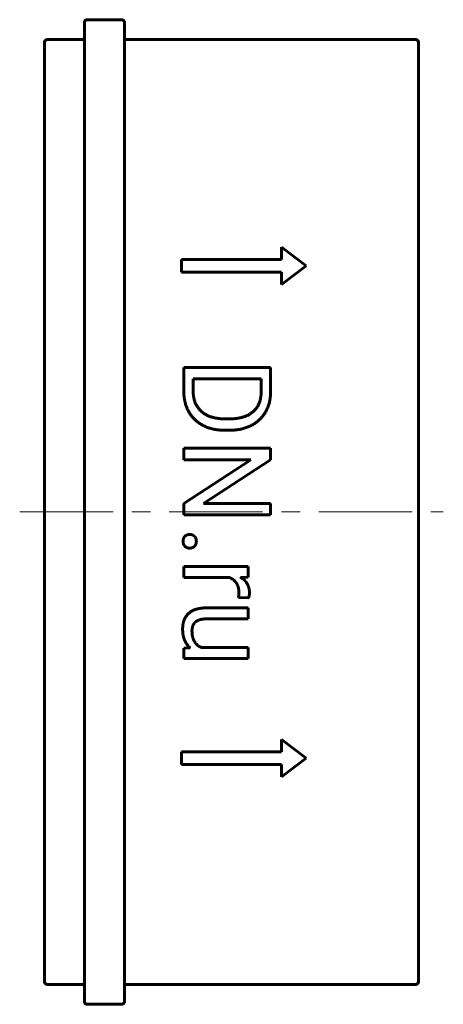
# Model space of a CAD drawing. Header units: millimetres. Extents: x -17 to 17, y -39.5 to 39.5.
import ezdxf

# ---------------------------------------------------------------- set-up
doc = ezdxf.new("R2010")
doc.units = ezdxf.units.MM
doc.linetypes.add('K5LT_AXLED', pattern=[12, 7.5, -1.5, 1.5, -1.5])
doc.linetypes.add('K5LT_BASIC', pattern=[0])
doc.layers.add('Системный слой (1)', color=7, linetype='Continuous', true_color=0x6c6c6c)

msp = doc.modelspace()

# ---------------------------------------------------------------- linework, layer by layer
at = {"layer": 'Системный слой (1)', "color": 143, "linetype": 'K5LT_BASIC', "lineweight": 60, "true_color": 0x33acca}
for p, q in [((-11.6, 39.5), (-8.8, 39.5)), ((-11.8, 39.3), (-11.8, -39.3)), ((-8.6, 39.3), (-8.6, -39.3)), ((-15, 37.7), (-15, -37.7)), ((-14.8, 37.9), (-12, 37.9)), ((-8.4, 37.9), (14.8, 37.9)), ((15, 37.7), (15, -37.7)), ((4, 21.25), (6, 19.75)), ((4, 21.25), (4, 20.25)), ((-4, 20.25), (-4, 19.25)), ((-4, 20.25), (4, 20.25)), ((6, 19.75), (4, 18.25)), ((-4, 19.25), (4, 19.25)), ((4, 19.25), (4, 18.25)), ((-3.826, 11.601), (3.134, 11.601)), ((-3.826, 11.601), (-3.826, 9.718)), ((3.134, 11.601), (3.134, 9.632)), ((-3.076, 10.679), (-3.076, 9.718)), ((-3.076, 10.679), (2.378, 10.679)), ((2.378, 10.679), (2.378, 9.632)), ((-0.556, 7.476), (-0.131, 7.476)), ((-0.556, 6.563), (-0.141, 6.563)), ((-3.826, 5.119), (-3.826, 4.196)), ((-3.826, 5.119), (3.134, 5.119)), ((3.134, 5.119), (3.134, 4.196)), ((-3.826, 4.196), (1.542, 4.196)), ((1.542, 4.196), (-3.826, 0.693)), ((3.134, 4.196), (-2.249, 0.678)), ((-3.826, 0.693), (-3.826, -0.235)), ((-2.249, 0.678), (3.134, 0.678)), ((3.134, 0.678), (3.134, -0.235)), ((-3.826, -0.235), (3.134, -0.235)), ((-3.826, -4.378), (-3.826, -5.262)), ((-3.826, -4.378), (1.346, -4.378)), ((1.346, -4.378), (1.346, -5.239)), ((-3.826, -5.262), (-0.152, -5.262)), ((1.346, -5.239), (0.755, -5.256)), ((0.552, -6.873), (1.375, -6.878)), ((-1.991, -7.693), (1.346, -7.693)), ((1.346, -7.693), (1.346, -8.577)), ((-2, -8.577), (1.346, -8.577)), ((-3.314, -10.901), (-3.826, -10.919)), ((-3.826, -10.919), (-3.826, -11.765)), ((-2.417, -10.876), (1.346, -10.876)), ((1.346, -10.876), (1.346, -11.765)), ((-3.826, -11.765), (1.346, -11.765)), ((4, -18.25), (6, -19.75)), ((4, -18.25), (4, -19.25)), ((-4, -19.25), (-4, -20.25)), ((-4, -19.25), (4, -19.25)), ((-4, -20.25), (4, -20.25)), ((6, -19.75), (4, -21.25)), ((4, -20.25), (4, -21.25)), ((-14.8, -37.9), (-12, -37.9)), ((-8.4, -37.9), (14.8, -37.9)), ((-11.6, -39.5), (-8.8, -39.5))]:
    msp.add_line(p, q, dxfattribs=at)
at = {"layer": 'Системный слой (1)', "color": 30, "linetype": 'K5LT_AXLED', "lineweight": 18, "true_color": 0xff8000}
msp.add_line((-17, 0), (17, 0), dxfattribs=at)
at = {"layer": 'Системный слой (1)', "color": 143, "linetype": 'K5LT_BASIC', "lineweight": 60, "true_color": 0x33acca}
for centre, start, end in [((-11.6, 39.3), 90, 180), ((-8.8, 39.3), 0, 90), ((-12, 38.1), 270, 0), ((-8.4, 38.1), 180, 270), ((-14.8, 37.7), 90, 180), ((14.8, 37.7), 0, 90), ((-14.8, -37.7), 180, 270), ((-12, -38.1), 0, 90), ((-8.4, -38.1), 90, 180), ((14.8, -37.7), 270, 0), ((-11.6, -39.3), 180, 270), ((-8.8, -39.3), 270, 0)]:
    msp.add_arc(centre, 0.2, start, end, dxfattribs=at)
for points in [[(-3.826, 9.718), (-3.826, 8.991), (-3.372, 7.83), (-2.521, 7.003), (-1.312, 6.563), (-0.556, 6.563)], [(-3.076, 9.718), (-3.076, 8.972), (-2.449, 7.978), (-1.317, 7.476), (-0.556, 7.476)], [(-0.141, 6.563), (0.615, 6.563), (1.824, 7.003), (2.68, 7.82), (3.134, 8.948), (3.134, 9.632)], [(-0.131, 7.476), (0.466, 7.476), (1.399, 7.763), (2.044, 8.317), (2.378, 9.115), (2.378, 9.632)], [(-3.73, -1.941), (-3.883, -2.082), (-3.883, -2.349)], [(-3.883, -2.349), (-3.883, -2.617), (-3.73, -2.758)], [(-3.358, -1.8), (-3.577, -1.8), (-3.73, -1.941)], [(-2.978, -1.941), (-3.133, -1.8), (-3.358, -1.8)], [(-2.822, -2.349), (-2.822, -2.082), (-2.978, -1.941)], [(-2.978, -2.758), (-2.822, -2.617), (-2.822, -2.349)], [(-3.73, -2.758), (-3.577, -2.899), (-3.358, -2.899)], [(-3.358, -2.899), (-3.133, -2.899), (-2.978, -2.758)], [(-0.152, -5.262), (0.066, -5.354), (0.227, -5.506)], [(0.227, -5.506), (0.4, -5.669), (0.495, -5.903)], [(0.495, -5.903), (0.591, -6.137), (0.591, -6.443)], [(1.442, -6.486), (1.442, -6.066), (1.262, -5.762)], [(0.591, -6.443), (0.591, -6.567), (0.576, -6.763), (0.552, -6.873)], [(1.375, -6.878), (1.399, -6.83), (1.442, -6.582), (1.442, -6.486)], [(-1.991, -7.693), (-2.507, -7.693), (-3.243, -7.937), (-3.702, -8.386), (-3.812, -8.699)], [(-2.935, -8.871), (-2.803, -8.735), (-2.349, -8.577), (-2, -8.577)], [(-3.812, -8.699), (-3.922, -9.012), (-3.922, -9.39)], [(-3.922, -9.39), (-3.922, -9.944), (-3.742, -10.331)], [(-3.171, -9.528), (-3.171, -9.347), (-3.066, -9.007), (-2.935, -8.871)], [(-2.954, -10.422), (-3.171, -10.092), (-3.171, -9.528)], [(-3.742, -10.331), (-3.584, -10.674), (-3.314, -10.901)], [(-2.417, -10.876), (-2.752, -10.729), (-2.954, -10.422)]]:
    msp.add_open_spline(points, degree=2, dxfattribs=at)
msp.add_open_spline([(1.262, -5.762), (1.083, -5.458), (0.76, -5.259), (0.755, -5.256)], degree=2, knots=[0, 0, 0, 1.967306, 2, 2, 2], dxfattribs=at)

doc.saveas('drawing.dxf')
